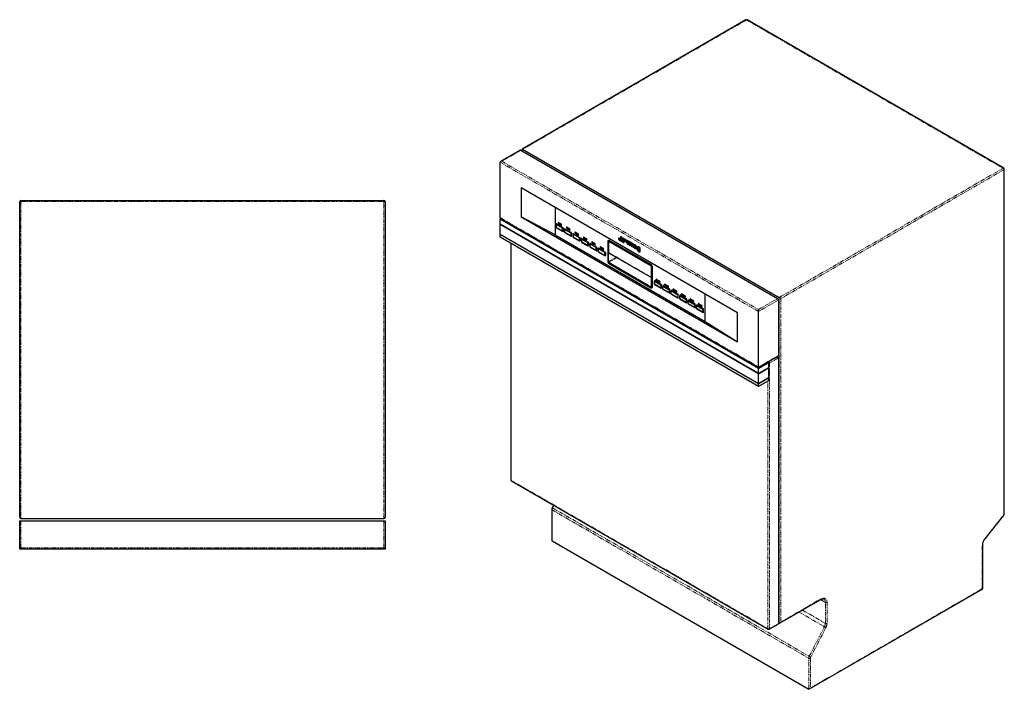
# Model space of a CAD drawing. Header units: millimetres. Extents: x 122 to 1846, y 161 to 2367.
# Tile 1 of 2: x 234 to 1846, y 161 to 1255. Entities that reach past the tile are written whole.
import ezdxf

# ---------------------------------------------------------------- set-up
doc = ezdxf.new("R2010")
doc.units = ezdxf.units.MM
doc.linetypes.add('PHANTOM', pattern=[12.7, 6.35, -1.27, 1.27, -1.27, 1.27, -1.27])

msp = doc.modelspace()

# ---------------------------------------------------------------- linework, layer by layer
at = {"color": 7, "linetype": 'Continuous', "lineweight": 25}
for p, q in [((1422.7, 1255.1), (1056.8, 1043.9)), ((1844.7, 1012.6), (1424.7, 1255.1)), ((1053.6, 1042), (1021.4, 1023.5)), ((1054.6, 1041.9), (1474.6, 799.4)), ((1056.8, 1043.9), (1056.8, 1040.6)), ((1057.4, 1043.5), (1477.4, 801.1)), ((1020.6, 931.7), (1020.6, 1022.3)), ((1845.7, 448.7), (1845.7, 1010.9)), ((1408.8, 776.2), (1055.3, 980.3)), ((1055.3, 980.3), (1055.3, 932.9)), ((234.4, 441.9), (234.4, 957.9)), ((236.4, 959.9), (830.4, 959.9)), ((832.4, 957.9), (832.4, 441.9)), ((1110.7, 948.3), (1110.7, 903.5)), ((1020.6, 929.2), (1022.2, 930.1)), ((1443.5, 685.1), (1020.6, 929.2)), ((1020.6, 921.1), (1020.6, 929.2)), ((1443.5, 677), (1020.6, 921.1)), ((1020.6, 920.7), (1021, 920.9)), ((1443.5, 676.5), (1020.6, 920.7)), ((1020.6, 904.3), (1020.6, 920.7)), ((1021.4, 930.5), (1443.5, 686.9)), ((1055.3, 932.9), (1408.8, 728.8)), ((1110.7, 903.5), (1055.3, 932.9)), ((1112.4, 921.1), (1112.4, 920.5)), ((1112.4, 920.5), (1112.4, 915.7)), ((1113, 921.7), (1112.5, 921.4)), ((1122.8, 914.6), (1112.5, 920.5)), ((1113, 921.4), (1123.3, 915.5)), ((1115.9, 924.1), (1115.5, 923.9)), ((1115.5, 923.8), (1115.5, 922.4)), ((1120.8, 920.9), (1115.7, 923.9)), ((1115.7, 922), (1120.8, 919)), ((1121, 919.1), (1121, 920.5)), ((1121, 919), (1121.3, 919.2)), ((1443.5, 660.2), (1020.6, 904.3)), ((1020.6, 903.9), (1021, 904.1)), ((1443.5, 659.8), (1020.6, 903.9)), ((1020.6, 899.8), (1020.6, 903.9)), ((1110.7, 903.5), (1356.2, 761.7)), ((1112.5, 915.6), (1122.8, 909.6)), ((1112.5, 915.6), (1113, 915.3)), ((1123.3, 909.3), (1113, 915.3)), ((1122.8, 909.6), (1122.8, 914.5)), ((1123.7, 909.3), (1124.2, 909.6)), ((1123.8, 914.5), (1123.8, 909.6)), ((1126.2, 913.1), (1126.2, 912.5)), ((1136.6, 906.6), (1126.2, 912.6)), ((1126.2, 912.5), (1126.2, 907.7)), ((1126.2, 907.6), (1136.6, 901.6)), ((1126.2, 907.6), (1126.7, 907.3)), ((1126.8, 913.8), (1126.3, 913.5)), ((1126.7, 913.4), (1137.1, 907.5)), ((1137.1, 901.4), (1126.7, 907.3)), ((1129.2, 915.8), (1129.2, 914.4)), ((1129.7, 916.1), (1129.3, 915.9)), ((1134.6, 912.9), (1129.5, 915.9)), ((1129.5, 914), (1134.6, 911.1)), ((1134.8, 911.2), (1134.8, 912.6)), ((1134.8, 911), (1135.1, 911.2)), ((1136.6, 901.7), (1136.6, 906.5)), ((1137.6, 906.5), (1137.6, 901.7)), ((1140, 905.2), (1140, 904.6)), ((1150.3, 898.7), (1140, 904.6)), ((1140, 904.6), (1140, 899.8)), ((1140.6, 905.8), (1140.1, 905.5)), ((1140.5, 905.5), (1150.8, 899.5)), ((1143, 907.8), (1143, 906.4)), ((1143.5, 908.2), (1143.1, 908)), ((1148.4, 905), (1143.2, 908)), ((1143.2, 906.1), (1148.4, 903.1)), ((1148.6, 903.2), (1148.6, 904.6)), ((1148.6, 903.1), (1148.9, 903.3)), ((1443.5, 655.7), (1020.6, 899.8)), ((1038.1, 889.8), (1038.1, 503)), ((1137.5, 901.3), (1138, 901.6)), ((1140, 899.6), (1150.3, 893.7)), ((1140, 899.6), (1140.5, 899.4)), ((1150.8, 893.4), (1140.5, 899.4)), ((1150.4, 893.7), (1150.4, 898.5)), ((1151.2, 893.4), (1151.7, 893.6)), ((1151.4, 898.5), (1151.4, 893.7)), ((1153.7, 897.2), (1153.7, 896.6)), ((1153.7, 896.6), (1153.7, 891.8)), ((1164.1, 890.7), (1153.8, 896.7)), ((1153.8, 891.7), (1164.1, 885.7)), ((1153.8, 891.7), (1154.3, 891.4)), ((1154.4, 897.9), (1153.9, 897.6)), ((1154.3, 897.5), (1164.6, 891.6)), ((1164.6, 885.4), (1154.3, 891.4)), ((1156.8, 899.9), (1156.8, 898.5)), ((1157.2, 900.2), (1156.9, 900)), ((1162.2, 897), (1157, 900)), ((1157, 898.1), (1162.2, 895.1)), ((1162.3, 895.1), (1162.7, 895.3)), ((1162.4, 895.3), (1162.4, 896.6)), ((1164.2, 885.8), (1164.2, 890.6)), ((1165.2, 890.6), (1165.2, 885.8)), ((1167.5, 889.2), (1167.5, 888.7)), ((1167.5, 888.7), (1167.5, 883.9)), ((1177.9, 882.8), (1167.6, 888.7)), ((1168.2, 889.9), (1167.7, 889.6)), ((1168.1, 889.6), (1178.4, 883.6)), ((1170.6, 891.9), (1170.6, 890.5)), ((1171, 892.3), (1170.7, 892)), ((1176, 889.1), (1170.8, 892)), ((1170.8, 890.2), (1176, 887.2)), ((1176.1, 887.2), (1176.5, 887.4)), ((1176.2, 887.3), (1176.2, 888.7)), ((1197, 893.3), (1197, 892.9)), ((1197, 892.9), (1197, 859.4)), ((1197.7, 894.5), (1197.4, 894.4)), ((1197.5, 892.6), (1197.5, 859.1)), ((1197.7, 892.3), (1197.7, 874.9)), ((1198.3, 893), (1197.9, 892.8)), ((1267.5, 853.6), (1198.2, 893.6)), ((1267.5, 853), (1198.2, 893)), ((1267.4, 852.8), (1198.4, 892.7)), ((1198.6, 894.3), (1267.9, 854.2)), ((1268.1, 854.4), (1198.8, 894.4)), ((1214.8, 898.4), (1214.7, 898.4)), ((1216.9, 894.5), (1217, 894.6)), ((1218, 900.3), (1217.9, 900.2)), ((1218, 896.6), (1217.9, 896.6)), ((1220.1, 896.4), (1220.2, 896.4)), ((1220.1, 892.7), (1220.2, 892.8)), ((1221.1, 898.4), (1221, 898.4)), ((1221.1, 894.8), (1221, 894.7)), ((1223.3, 894.5), (1223.3, 894.6)), ((1223.3, 890.9), (1223.3, 890.9)), ((1224.3, 896.6), (1224.2, 896.6)), ((1226.4, 892.7), (1226.5, 892.8)), ((1227.4, 891.4), (1227.3, 891.3)), ((1228.5, 890.7), (1227.3, 891.3)), ((1227.8, 894.6), (1227.6, 894.5)), ((1228.5, 890.7), (1228.5, 890.7)), ((1230.3, 891.9), (1231.5, 891.3)), ((1231.1, 887.8), (1231.2, 887.9)), ((1231.5, 891.3), (1231.5, 891.3)), ((1233.2, 891.9), (1231.9, 892.7)), ((1231.9, 892.7), (1231.9, 886.9)), ((1232, 892.7), (1231.9, 892.7)), ((1231.9, 886.9), (1233.2, 886.1)), ((1233.2, 892), (1233.2, 891.9)), ((1233.2, 891.4), (1233.2, 891.9)), ((1233.2, 886.1), (1233.2, 889.8)), ((1233.3, 891.5), (1233.3, 891.5)), ((1234.9, 888.8), (1234.9, 885.1)), ((1236.2, 884.4), (1236.2, 888)), ((1236.3, 889.8), (1236.3, 889.7)), ((1237.9, 887), (1237.9, 883.4)), ((1239.2, 882.7), (1239.2, 886.6)), ((1240.4, 887.2), (1240.2, 887.1)), ((1165, 885.4), (1165.5, 885.7)), ((1167.6, 883.7), (1177.9, 877.8)), ((1167.6, 883.7), (1168.1, 883.4)), ((1178.4, 877.5), (1168.1, 883.4)), ((1178, 877.8), (1178, 882.6)), ((1178.8, 877.4), (1179.3, 877.7)), ((1179, 882.6), (1179, 877.8)), ((1181.3, 881.3), (1181.3, 880.7)), ((1181.3, 880.7), (1181.3, 875.9)), ((1191.7, 874.8), (1181.4, 880.7)), ((1181.4, 875.8), (1191.7, 869.8)), ((1181.4, 875.8), (1181.9, 875.5)), ((1182, 881.9), (1181.5, 881.6)), ((1181.9, 881.6), (1192.2, 875.7)), ((1192.2, 869.5), (1181.9, 875.5)), ((1184.4, 884), (1184.4, 882.6)), ((1184.8, 884.3), (1184.5, 884.1)), ((1189.8, 881.1), (1184.6, 884.1)), ((1184.6, 882.2), (1189.8, 879.2)), ((1189.9, 879.2), (1190.3, 879.4)), ((1190, 879.3), (1190, 880.7)), ((1191.8, 869.8), (1191.8, 874.7)), ((1192.8, 874.7), (1192.8, 869.8)), ((1197.9, 874.4), (1268.2, 833.9)), ((1233.2, 886.2), (1233.2, 886.1)), ((1234.9, 885.1), (1236.2, 884.4)), ((1236.3, 884.4), (1236.2, 884.4)), ((1237.9, 883.4), (1239.2, 882.7)), ((1239.3, 882.7), (1239.2, 882.7)), ((1240.9, 884.1), (1244.4, 882.1)), ((1241, 885.4), (1243, 884.2)), ((1241, 885.4), (1241, 885.4)), ((1244.2, 881.5), (1242.9, 882.3)), ((1242.9, 882.3), (1242.9, 882.3)), ((1243.5, 880.7), (1243.7, 880.8)), ((1244.3, 881.5), (1244.2, 881.5)), ((1244.5, 882.1), (1244.4, 882.1)), ((1245.1, 879.2), (1245.1, 879.1)), ((1246.3, 878.4), (1245.1, 879.1)), ((1245.6, 884.3), (1245.4, 884.2)), ((1246.4, 878.4), (1246.3, 878.4)), ((1248.5, 883.2), (1248.4, 883.1)), ((1248.4, 883.1), (1248.4, 882.7)), ((1249.6, 882.4), (1248.4, 883.1)), ((1248.4, 878.3), (1248.4, 877.2)), ((1249.1, 875.6), (1249.3, 875.7)), ((1249.6, 876.5), (1249.6, 882.4)), ((1249.7, 882.4), (1249.6, 882.4)), ((1192.6, 869.5), (1193.1, 869.8)), ((1198.2, 857.9), (1267.5, 817.9)), ((1198.2, 857.2), (1267.5, 817.2)), ((1267.9, 817), (1198.6, 857)), ((1198.8, 858.2), (1268.1, 818.2)), ((1268.1, 834.2), (1268.1, 851.6)), ((1268.2, 818.3), (1268.2, 851.8)), ((1268.8, 818), (1268.8, 851.4)), ((1269.5, 851.4), (1269.5, 818)), ((1269.7, 818.1), (1269.7, 851.6)), ((1273.1, 828.3), (1273.1, 827.7)), ((1273.1, 822.9), (1273.1, 827.7)), ((1273.2, 827.7), (1283.5, 821.8)), ((1283.5, 816.8), (1273.2, 822.8)), ((1273.2, 822.8), (1273.7, 822.5)), ((1273.8, 828.9), (1273.3, 828.6)), ((1284, 822.6), (1273.7, 828.6)), ((1273.7, 822.5), (1284, 816.5)), ((1276.2, 829.6), (1276.2, 830.9)), ((1276.6, 831.3), (1276.3, 831.1)), ((1276.4, 831.1), (1281.6, 828.1)), ((1281.6, 826.2), (1276.4, 829.2)), ((1281.7, 826.2), (1282.1, 826.4)), ((1281.8, 827.7), (1281.8, 826.3)), ((1290, 821.6), (1290, 823)), ((1290.4, 823.3), (1290.1, 823.1)), ((1290.2, 823.1), (1295.4, 820.1)), ((1269, 816.9), (1269.3, 817)), ((1283.6, 821.7), (1283.6, 816.8)), ((1284.4, 816.5), (1284.9, 816.8)), ((1284.6, 816.8), (1284.6, 821.7)), ((1286.9, 820.3), (1286.9, 819.7)), ((1286.9, 814.9), (1286.9, 819.7)), ((1287, 819.8), (1297.3, 813.8)), ((1297.3, 808.8), (1287, 814.8)), ((1287, 814.8), (1287.5, 814.5)), ((1287.6, 821), (1287.1, 820.7)), ((1297.8, 814.7), (1287.5, 820.6)), ((1287.5, 814.5), (1297.8, 808.6)), ((1295.4, 818.3), (1290.2, 821.2)), ((1295.5, 818.2), (1295.9, 818.4)), ((1295.6, 819.8), (1295.6, 818.4)), ((1297.4, 813.7), (1297.4, 808.9)), ((1298.2, 808.5), (1298.7, 808.8)), ((1298.4, 808.9), (1298.4, 813.7)), ((1300.7, 812.4), (1300.7, 811.8)), ((1300.7, 807), (1300.7, 811.8)), ((1300.8, 811.8), (1311.1, 805.9)), ((1311.1, 800.9), (1300.8, 806.8)), ((1300.8, 806.8), (1301.3, 806.6)), ((1301.4, 813), (1300.9, 812.7)), ((1311.6, 806.7), (1301.3, 812.7)), ((1301.3, 806.6), (1311.6, 800.6)), ((1303.8, 813.6), (1303.8, 815)), ((1304.2, 815.4), (1303.9, 815.2)), ((1304, 815.2), (1309.2, 812.2)), ((1309.2, 810.3), (1304, 813.3)), ((1309.3, 810.3), (1309.7, 810.5)), ((1309.4, 811.8), (1309.4, 810.4)), ((1311.2, 805.7), (1311.2, 800.9)), ((1312.2, 800.9), (1312.2, 805.7)), ((1318, 807.4), (1317.6, 807.2)), ((1317.6, 805.7), (1317.6, 807.1)), ((1317.8, 807.2), (1323, 804.2)), ((1356.2, 761.7), (1356.2, 806.5)), ((1312, 800.6), (1312.5, 800.8)), ((1314.5, 804.4), (1314.5, 803.8)), ((1314.5, 799), (1314.5, 803.8)), ((1314.6, 803.9), (1324.9, 797.9)), ((1324.9, 792.9), (1314.6, 798.9)), ((1314.6, 798.9), (1315.1, 798.6)), ((1315.2, 805), (1314.7, 804.8)), ((1325.4, 798.8), (1315.1, 804.7)), ((1315.1, 798.6), (1325.4, 792.6)), ((1323, 802.3), (1317.8, 805.3)), ((1323.1, 802.3), (1323.5, 802.5)), ((1323.2, 803.8), (1323.2, 802.5)), ((1325, 797.8), (1325, 793)), ((1325.8, 792.6), (1326.3, 792.9)), ((1326, 793), (1326, 797.8)), ((1328.3, 796.4), (1328.3, 795.9)), ((1328.3, 791.1), (1328.3, 795.9)), ((1328.4, 795.9), (1338.7, 789.9)), ((1338.7, 785), (1328.4, 790.9)), ((1328.4, 790.9), (1328.9, 790.6)), ((1329, 797.1), (1328.5, 796.8)), ((1339.2, 790.8), (1328.9, 796.8)), ((1328.9, 790.6), (1339.2, 784.7)), ((1331.8, 799.4), (1331.4, 799.2)), ((1331.4, 797.7), (1331.4, 799.1)), ((1331.6, 799.2), (1336.7, 796.3)), ((1336.7, 794.4), (1331.6, 797.4)), ((1336.9, 794.4), (1337.2, 794.6)), ((1337, 795.9), (1337, 794.5)), ((1338.8, 789.8), (1338.8, 785)), ((1339.8, 785), (1339.8, 789.8)), ((1345.6, 791.5), (1345.2, 791.3)), ((1345.2, 789.8), (1345.2, 791.1)), ((1345.4, 791.3), (1350.5, 788.3)), ((1476, 797), (1476, 706.3)), ((1339.6, 784.6), (1340.1, 784.9)), ((1342.1, 788.5), (1342.1, 787.9)), ((1342.1, 783.1), (1342.1, 787.9)), ((1342.7, 789.1), (1342.2, 788.8)), ((1342.2, 787.9), (1352.5, 782)), ((1352.5, 777), (1342.2, 783)), ((1342.2, 783), (1342.7, 782.7)), ((1353, 782.8), (1342.7, 788.8)), ((1342.7, 782.7), (1353, 776.7)), ((1350.5, 786.4), (1345.4, 789.4)), ((1350.7, 787.9), (1350.7, 786.5)), ((1350.7, 786.4), (1351, 786.6)), ((1352.6, 781.9), (1352.6, 777)), ((1353.4, 776.7), (1353.9, 777)), ((1353.5, 777), (1353.5, 781.9)), ((1408.8, 728.8), (1408.8, 776.2)), ((1443.5, 781.5), (1443.5, 778.2)), ((1443.5, 687.6), (1443.5, 778.2)), ((1356.2, 761.7), (1408.8, 728.8)), ((1443.5, 686.9), (1475.6, 705.4)), ((1443.5, 685.1), (1459.7, 694.5)), ((1459.7, 694.5), (1458.2, 695.4)), ((1459.7, 694.5), (1459.7, 686.3)), ((1474.5, 704.8), (1474.6, 704.7)), ((1476, 702.3), (1476, 268.1)), ((1443.5, 687.6), (1443.5, 686.9)), ((1459.7, 686.3), (1443.5, 677)), ((1443.5, 676.5), (1459.7, 685.9)), ((1443.5, 677), (1443.5, 685.1)), ((1459.7, 685.9), (1459.4, 686.1)), ((1459.7, 685.9), (1459.7, 669.6)), ((1443.5, 660.2), (1443.5, 676.5)), ((1459.7, 669.6), (1443.5, 660.2)), ((1443.5, 659.8), (1459.7, 669.2)), ((1459.7, 665.1), (1443.5, 655.7)), ((1459.7, 669.2), (1459.4, 669.4)), ((1459.7, 669.2), (1459.7, 665.1)), ((1443.5, 655.7), (1443.5, 659.8)), ((1039.1, 501.3), (1459.1, 258.8)), ((1105.1, 454.7), (1105.1, 404.8)), ((1107.9, 461.5), (1105.8, 457.4)), ((234.4, 389.9), (234.4, 435.9)), ((234.4, 435.9), (236.4, 435.9)), ((236.4, 439.9), (830.4, 439.9)), ((236.4, 435.9), (830.4, 435.9)), ((830.4, 435.9), (832.4, 435.9)), ((832.4, 435.9), (832.4, 389.9)), ((1814.1, 406.4), (1843.5, 442.9)), ((1105.7, 403.5), (1525.7, 161)), ((236.4, 391.9), (234.4, 389.9)), ((832.4, 389.9), (234.4, 389.9)), ((508.3, 389.9), (508.3, 389.8)), ((512.8, 389.8), (508.3, 389.8)), ((512.8, 389.9), (512.8, 389.8)), ((512.8, 389.8), (512.8, 389.9)), ((517.3, 389.8), (512.8, 389.8)), ((517.3, 389.8), (517.3, 389.9)), ((517.3, 389.9), (517.3, 389.8)), ((521.7, 389.8), (517.3, 389.8)), ((521.7, 389.8), (521.7, 389.9)), ((521.8, 389.9), (521.8, 389.8)), ((526.2, 389.8), (521.8, 389.8)), ((526.2, 389.8), (526.2, 389.9)), ((526.8, 389.9), (526.8, 389.7)), ((532.7, 389.8), (526.8, 389.8)), ((532.7, 389.9), (532.7, 389.8)), ((532.8, 389.8), (532.7, 389.8)), ((532.9, 389.8), (532.8, 389.8)), ((532.9, 389.7), (532.9, 389.9)), ((533.3, 389.9), (533.3, 389.8)), ((535.1, 389.8), (533.3, 389.8)), ((535.1, 389.9), (535.1, 389.8)), ((539.1, 389.8), (535.1, 389.8)), ((539.1, 389.9), (539.1, 389.8)), ((543.6, 389.8), (539.1, 389.8)), ((543.6, 389.9), (543.6, 389.8)), ((544.1, 389.9), (544.1, 389.8)), ((551, 389.8), (544.1, 389.8)), ((551, 389.8), (551, 389.9)), ((551.5, 389.9), (551.5, 389.7)), ((556.7, 389.8), (551.5, 389.8)), ((556.7, 389.9), (556.7, 389.8)), ((558.4, 389.8), (556.7, 389.8)), ((558.4, 389.9), (558.4, 389.8)), ((830.4, 391.9), (832.4, 389.9)), ((1810.3, 324.7), (1810.3, 396.7)), ((1527.1, 161.2), (1810.3, 324.7)), ((1478.8, 269.1), (1545.3, 307.4)), ((1461.1, 258.8), (1475.6, 267.2)), ((1476, 269.7), (1477.4, 268.9))]:
    msp.add_line(p, q, dxfattribs=at)
at = {"color": 8, "linetype": 'PHANTOM', "lineweight": 18}
for p, q in [((1423.7, 1255), (1057.4, 1043.5)), ((1423.7, 1255), (1843.7, 1012.5)), ((1054.6, 1041.9), (1023.4, 1023.9)), ((1057.4, 1043.5), (1057.4, 1040.3)), ((1443.5, 778.2), (1020.6, 1022.3)), ((1023.4, 1023.9), (1443.5, 781.5)), ((1477.4, 801.1), (1843.7, 1012.5)), ((1845.1, 1010.1), (1480.2, 799.4)), ((1845.1, 447.9), (1845.1, 1010.1)), ((236.4, 957.9), (234.4, 957.9)), ((236.4, 959.9), (236.4, 957.9)), ((236.4, 957.9), (236.4, 439.9)), ((236.4, 957.9), (830.4, 957.9)), ((830.4, 957.9), (830.4, 959.9)), ((830.4, 439.9), (830.4, 957.9)), ((832.4, 957.9), (830.4, 957.9)), ((1020.6, 931.7), (1443.5, 687.6)), ((1113, 921.4), (1112.5, 920.5)), ((1113.4, 921.7), (1113, 921.4)), ((1116, 924.1), (1115.7, 923.9)), ((1121.2, 921.1), (1120.8, 920.9)), ((1121.4, 920.7), (1121, 920.5)), ((1121.4, 919.3), (1121, 919.1)), ((1123.3, 915.5), (1122.8, 914.6)), ((1123.8, 914.5), (1122.8, 914.5)), ((1122.8, 909.6), (1123.8, 909.6)), ((1122.8, 909.6), (1123.3, 909.3)), ((1123.8, 915.7), (1123.3, 915.5)), ((1124.3, 914.7), (1123.8, 914.5)), ((1124.3, 909.9), (1123.8, 909.6)), ((1126.7, 913.4), (1126.2, 912.6)), ((1127.2, 913.7), (1126.7, 913.4)), ((1129.8, 916.1), (1129.5, 915.9)), ((1135, 913.1), (1134.6, 912.9)), ((1135.2, 912.8), (1134.8, 912.6)), ((1135.2, 911.4), (1134.8, 911.2)), ((1137.1, 907.5), (1136.6, 906.6)), ((1137.6, 906.5), (1136.6, 906.5)), ((1137.6, 907.8), (1137.1, 907.5)), ((1138.1, 906.8), (1137.6, 906.5)), ((1140.5, 905.5), (1140, 904.6)), ((1141, 905.8), (1140.5, 905.5)), ((1143.6, 908.2), (1143.2, 908)), ((1148.8, 905.2), (1148.4, 905)), ((1149, 904.8), (1148.6, 904.6)), ((1149, 903.4), (1148.6, 903.2)), ((1038.6, 889.4), (1038.6, 502.2)), ((1136.6, 901.7), (1137.6, 901.7)), ((1136.6, 901.6), (1137.1, 901.4)), ((1138.1, 902), (1137.6, 901.7)), ((1150.8, 899.5), (1150.3, 898.7)), ((1150.3, 893.7), (1150.8, 893.4)), ((1151.4, 898.5), (1150.4, 898.5)), ((1150.4, 893.7), (1151.4, 893.7)), ((1151.3, 899.8), (1150.8, 899.5)), ((1151.9, 898.8), (1151.4, 898.5)), ((1151.9, 894), (1151.4, 893.7)), ((1154.3, 897.5), (1153.8, 896.7)), ((1154.8, 897.8), (1154.3, 897.5)), ((1157.4, 900.2), (1157, 900)), ((1162.6, 897.2), (1162.2, 897)), ((1162.8, 896.9), (1162.4, 896.6)), ((1162.8, 895.5), (1162.4, 895.3)), ((1164.6, 891.6), (1164.1, 890.7)), ((1165.2, 890.6), (1164.2, 890.6)), ((1165.1, 891.9), (1164.6, 891.6)), ((1165.7, 890.9), (1165.2, 890.6)), ((1168.1, 889.6), (1167.6, 888.7)), ((1168.6, 889.9), (1168.1, 889.6)), ((1171.2, 892.2), (1170.8, 892)), ((1176.3, 889.3), (1176, 889.1)), ((1176.6, 888.9), (1176.2, 888.7)), ((1176.6, 887.5), (1176.2, 887.3)), ((1198.2, 893), (1197.5, 892.6)), ((1198.6, 894.3), (1198.2, 893.6)), ((1198.6, 892.8), (1198.4, 892.7)), ((1198.6, 894.3), (1198.8, 894.4)), ((1228.8, 892.4), (1228.7, 892.4)), ((1229.4, 891.8), (1229.3, 891.8)), ((1230, 891.4), (1229.9, 891.3)), ((1231.1, 890.4), (1231, 890.4)), ((1231.6, 889.5), (1231.5, 889.5)), ((1233.2, 889.8), (1233.2, 889.8)), ((1236.3, 888.1), (1236.2, 888)), ((1239.3, 886.7), (1239.2, 886.6)), ((1164.1, 885.7), (1164.6, 885.4)), ((1164.2, 885.8), (1165.2, 885.8)), ((1165.7, 886.1), (1165.2, 885.8)), ((1178.4, 883.6), (1177.9, 882.8)), ((1177.9, 877.8), (1178.4, 877.5)), ((1179, 882.6), (1178, 882.6)), ((1178, 877.8), (1179, 877.8)), ((1178.9, 883.9), (1178.4, 883.6)), ((1179.5, 882.9), (1179, 882.6)), ((1179.5, 878.1), (1179, 877.8)), ((1181.9, 881.6), (1181.4, 880.7)), ((1182.4, 881.9), (1181.9, 881.6)), ((1185, 884.3), (1184.6, 884.1)), ((1190.1, 881.3), (1189.8, 881.1)), ((1190.3, 880.9), (1190, 880.7)), ((1190.3, 879.5), (1190, 879.3)), ((1192.2, 875.7), (1191.7, 874.8)), ((1192.8, 874.7), (1191.8, 874.7)), ((1192.7, 875.9), (1192.2, 875.7)), ((1193.3, 874.9), (1192.8, 874.7)), ((1193.3, 870.1), (1192.8, 869.8)), ((1197.7, 874.9), (1268.1, 834.2)), ((1249.7, 876.5), (1249.6, 876.5)), ((1191.7, 869.8), (1192.2, 869.5)), ((1191.8, 869.8), (1192.8, 869.8)), ((1197.5, 859.1), (1198.1, 859.4)), ((1198.1, 859.4), (1210.2, 867.4)), ((1198.2, 857.9), (1198.8, 858.2)), ((1211.5, 866.6), (1198.8, 858.2)), ((1267.9, 854.2), (1267.5, 853.6)), ((1267.9, 854.2), (1268.1, 854.4)), ((1267.6, 852.9), (1267.4, 852.8)), ((1268.2, 851.7), (1268.1, 851.6)), ((1269.5, 851.4), (1268.8, 851.4)), ((1269.5, 851.4), (1269.7, 851.6)), ((1268.2, 834.3), (1268.1, 834.2)), ((1273.7, 828.6), (1273.2, 827.7)), ((1274.2, 828.9), (1273.7, 828.6)), ((1276.8, 831.3), (1276.4, 831.1)), ((1281.9, 828.3), (1281.6, 828.1)), ((1282.2, 827.9), (1281.8, 827.7)), ((1282.2, 826.5), (1281.8, 826.3)), ((1284, 822.6), (1283.5, 821.8)), ((1284.5, 822.9), (1284, 822.6)), ((1285.1, 821.9), (1284.6, 821.7)), ((1290.6, 823.3), (1290.2, 823.1)), ((1267.5, 817.9), (1268.1, 818.2)), ((1267.5, 817.2), (1267.9, 817)), ((1268.1, 818.2), (1268.2, 818.3)), ((1268.8, 818), (1269.5, 818)), ((1269.5, 818), (1269.7, 818.1)), ((1283.5, 816.8), (1284, 816.5)), ((1284.6, 821.7), (1283.6, 821.7)), ((1283.6, 816.8), (1284.6, 816.8)), ((1285.1, 817.1), (1284.6, 816.8)), ((1287.5, 820.6), (1287, 819.8)), ((1288, 820.9), (1287.5, 820.6)), ((1295.7, 820.3), (1295.4, 820.1)), ((1295.9, 820), (1295.6, 819.8)), ((1295.9, 818.6), (1295.6, 818.4)), ((1297.8, 814.7), (1297.3, 813.8)), ((1297.3, 808.8), (1297.8, 808.6)), ((1298.4, 813.7), (1297.4, 813.7)), ((1297.4, 808.9), (1298.4, 808.9)), ((1298.3, 815), (1297.8, 814.7)), ((1298.9, 814), (1298.4, 813.7)), ((1298.9, 809.2), (1298.4, 808.9)), ((1301.3, 812.7), (1300.8, 811.8)), ((1301.8, 813), (1301.3, 812.7)), ((1304.4, 815.4), (1304, 815.2)), ((1309.5, 812.4), (1309.2, 812.2)), ((1309.7, 812), (1309.4, 811.8)), ((1309.7, 810.6), (1309.4, 810.4)), ((1311.6, 806.7), (1311.1, 805.9)), ((1312.2, 805.7), (1311.2, 805.7)), ((1312.1, 807), (1311.6, 806.7)), ((1312.7, 806), (1312.2, 805.7)), ((1318.1, 807.4), (1317.8, 807.2)), ((1311.1, 800.9), (1311.6, 800.6)), ((1311.2, 800.9), (1312.2, 800.9)), ((1312.7, 801.2), (1312.2, 800.9)), ((1315.1, 804.7), (1314.6, 803.9)), ((1315.6, 805), (1315.1, 804.7)), ((1323.3, 804.4), (1323, 804.2)), ((1323.5, 804), (1323.2, 803.8)), ((1323.5, 802.7), (1323.2, 802.5)), ((1325.4, 798.8), (1324.9, 797.9)), ((1324.9, 792.9), (1325.4, 792.6)), ((1326, 797.8), (1325, 797.8)), ((1325, 793), (1326, 793)), ((1325.9, 799.1), (1325.4, 798.8)), ((1326.5, 798.1), (1326, 797.8)), ((1326.5, 793.3), (1326, 793)), ((1328.9, 796.8), (1328.4, 795.9)), ((1329.4, 797), (1328.9, 796.8)), ((1331.9, 799.4), (1331.6, 799.2)), ((1337.1, 796.5), (1336.7, 796.3)), ((1337.3, 796.1), (1337, 795.9)), ((1337.3, 794.7), (1337, 794.5)), ((1339.2, 790.8), (1338.7, 789.9)), ((1339.8, 789.8), (1338.8, 789.8)), ((1339.7, 791.1), (1339.2, 790.8)), ((1340.2, 790.1), (1339.8, 789.8)), ((1345.7, 791.5), (1345.4, 791.3)), ((1443.5, 781.5), (1474.6, 799.4)), ((1476, 797), (1443.5, 778.2)), ((1477.4, 268.9), (1477.4, 801.1)), ((1480.2, 799.4), (1480.2, 270.6)), ((1338.7, 785), (1339.2, 784.7)), ((1338.8, 785), (1339.8, 785)), ((1340.2, 785.3), (1339.8, 785)), ((1342.7, 788.8), (1342.2, 787.9)), ((1343.1, 789.1), (1342.7, 788.8)), ((1350.9, 788.5), (1350.5, 788.3)), ((1351.1, 788.1), (1350.7, 787.9)), ((1351.1, 786.7), (1350.7, 786.5)), ((1353, 782.8), (1352.5, 782)), ((1352.5, 777), (1353, 776.7)), ((1353.5, 781.9), (1352.6, 781.9)), ((1352.6, 777), (1353.5, 777)), ((1353.5, 783.1), (1353, 782.8)), ((1354, 782.1), (1353.5, 781.9)), ((1354, 777.3), (1353.5, 777)), ((1443.5, 687.6), (1476, 706.3)), ((1460, 696.4), (1460.1, 696.3)), ((1460.1, 696.3), (1474.6, 704.7)), ((1476, 702.3), (1461.5, 693.9)), ((1461.5, 693.9), (1461.5, 259.7)), ((1458.7, 259.7), (1458.7, 664.5)), ((1038.6, 502.2), (1458.7, 259.7)), ((1105.7, 453.9), (1525.7, 211.4)), ((1105.7, 453.9), (1105.7, 403.5)), ((1108.6, 461.1), (1106.5, 457)), ((1106.5, 457), (1526.5, 214.5)), ((236.4, 435.9), (236.4, 391.9)), ((830.4, 391.9), (830.4, 435.9)), ((1814, 406.8), (1843.3, 443.4)), ((236.4, 391.9), (830.4, 391.9)), ((532.8, 389.9), (532.8, 389.8)), ((1809.7, 325), (1809.7, 395.9)), ((1528.5, 162.6), (1809.7, 325)), ((1480.2, 270.6), (1545.7, 308.4)), ((1544.9, 307.2), (1552.8, 302.6)), ((1515.3, 290.1), (1552.8, 268.4)), ((1552.8, 268.4), (1552.8, 302.6)), ((1555.6, 302.6), (1555.6, 268.4)), ((1509.7, 286.9), (1551.3, 262.9)), ((1461.5, 259.7), (1476, 268.1)), ((1526.5, 214.5), (1551.3, 262.9)), ((1553.8, 261.6), (1529, 213.2)), ((1525.7, 161), (1525.7, 211.4)), ((1528.5, 211.4), (1528.5, 162.6))]:
    msp.add_line(p, q, dxfattribs=at)
at = {"color": 7, "linetype": 'Continuous', "lineweight": 25, "flags": 128}
for points in [[(1217.4, 895.6), (1217.3, 896.3), (1216.9, 897.1), (1216.4, 897.8), (1215.8, 898.3), (1215.2, 898.5), (1214.7, 898.4), (1214.4, 898), (1214.3, 897.4), (1214.4, 896.6), (1214.7, 895.8), (1215.2, 895.1), (1215.8, 894.7), (1216.4, 894.4), (1216.9, 894.5), (1217.3, 894.9), (1217.4, 895.6)], [(1220.6, 897.4), (1220.4, 898.2), (1220.1, 898.9), (1219.6, 899.6), (1219, 900.1), (1218.4, 900.3), (1217.9, 900.2), (1217.5, 899.8), (1217.4, 899.2), (1217.5, 898.4), (1217.9, 897.7), (1218.4, 897), (1219, 896.5), (1219.6, 896.3), (1220.1, 896.4), (1220.4, 896.8), (1220.6, 897.4)], [(1220.6, 893.7), (1220.4, 894.5), (1220.1, 895.3), (1219.6, 896), (1219, 896.5), (1218.4, 896.7), (1217.9, 896.6), (1217.5, 896.2), (1217.4, 895.6), (1217.5, 894.8), (1217.9, 894), (1218.4, 893.3), (1219, 892.8), (1219.6, 892.6), (1220.1, 892.7), (1220.4, 893.1), (1220.6, 893.7)], [(1223.7, 895.6), (1223.6, 896.3), (1223.3, 897.1), (1222.8, 897.8), (1222.2, 898.3), (1221.6, 898.5), (1221, 898.4), (1220.7, 898), (1220.6, 897.4), (1220.7, 896.6), (1221, 895.8), (1221.6, 895.1), (1222.2, 894.7), (1222.8, 894.4), (1223.3, 894.5), (1223.6, 894.9), (1223.7, 895.6)], [(1223.7, 891.9), (1223.6, 892.7), (1223.3, 893.5), (1222.8, 894.2), (1222.2, 894.6), (1221.6, 894.8), (1221, 894.7), (1220.7, 894.4), (1220.6, 893.7), (1220.7, 893), (1221, 892.2), (1221.6, 891.5), (1222.2, 891), (1222.8, 890.8), (1223.3, 890.9), (1223.6, 891.3), (1223.7, 891.9)], [(1226.9, 893.7), (1226.8, 894.5), (1226.4, 895.3), (1225.9, 896), (1225.3, 896.5), (1224.7, 896.7), (1224.2, 896.6), (1223.9, 896.2), (1223.7, 895.6), (1223.9, 894.8), (1224.2, 894), (1224.7, 893.3), (1225.3, 892.8), (1225.9, 892.6), (1226.4, 892.7), (1226.8, 893.1), (1226.9, 893.7)], [(1236, 889.4), (1235.7, 890), (1235.4, 890.5), (1235.1, 890.9), (1234.7, 891.2), (1234.2, 891.5), (1233.8, 891.6), (1233.5, 891.6), (1233.2, 891.4)], [(1233.2, 889.8), (1233.2, 890.1), (1233.4, 890.3), (1233.7, 890.4), (1234, 890.3), (1234.4, 890), (1234.6, 889.6), (1234.8, 889.2), (1234.9, 888.8)], [(1239.2, 886.6), (1239.1, 887.3), (1238.8, 888), (1238.4, 888.7), (1237.9, 889.3), (1237.3, 889.7), (1236.8, 889.8), (1236.3, 889.8), (1236, 889.4)], [(1236.2, 888), (1236.2, 888.4), (1236.4, 888.6), (1236.7, 888.6), (1237, 888.5), (1237.4, 888.3), (1237.7, 887.9), (1237.8, 887.5), (1237.9, 887)], [(1810.3, 324.7), (1810.3, 324.7), (1810.3, 324.7), (1810.1, 324.8), (1810, 324.9), (1809.7, 325)]]:
    msp.add_lwpolyline(points, dxfattribs=at)
at = {"color": 8, "linetype": 'PHANTOM', "lineweight": 18, "flags": 128}
for points in [[(1843.3, 443.4), (1843.4, 443.2), (1843.5, 443), (1843.5, 442.9), (1843.5, 442.9)], [(1814, 406.8), (1814.1, 406.7), (1814.2, 406.5), (1814.1, 406.4), (1814.1, 406.4)], [(1545.7, 308.4), (1547.4, 309.2), (1549.1, 309.6), (1550.7, 309.7), (1552.1, 309.4), (1553.3, 308.7), (1554.3, 307.6), (1555, 306.2), (1555.5, 304.5), (1555.6, 302.6)]]:
    msp.add_lwpolyline(points, dxfattribs=at)
at = {"color": 7, "linetype": 'Continuous', "lineweight": 25}
for centre, radius, start, end in [((1423.7, 1253.4), 2, 60.0027, 119.9973), ((1054, 1041.1), 1.01, 54.3824, 114.3071), ((1843.7, 1010.9), 2, 0, 60.0027), ((236.4, 957.9), 2, 90, 180), ((830.4, 957.9), 2, 0, 90), ((1112.7, 921.1), 0.354, 50.7967, 189.214), ((1112.4, 920.5), 0.048, 50.7967, 189.214), ((1115.6, 923.8), 0.131, 50.7967, 189.214), ((1115.9, 922.4), 0.461, 182.6055, 237.3945), ((1120.6, 920.5), 0.461, 2.6055, 57.3945), ((1120.9, 919.1), 0.131, 230.7967, 9.214), ((1112.5, 915.7), 0.169, 182.6055, 237.3945), ((1122.7, 914.5), 0.169, 2.6055, 57.3945), ((1122.8, 909.6), 0.048, 230.7967, 9.214), ((1122.6, 914.4), 1.24, 2.6055, 57.3945), ((1123.5, 909.6), 0.354, 230.7967, 9.214), ((1126.5, 913.2), 0.354, 50.7967, 189.214), ((1126.2, 912.6), 0.048, 50.7967, 189.214), ((1126.3, 907.7), 0.169, 182.6055, 237.3945), ((1129.4, 915.8), 0.131, 50.7967, 189.214), ((1129.7, 914.4), 0.461, 182.6055, 237.3945), ((1134.4, 912.5), 0.461, 2.6055, 57.3945), ((1134.7, 911.2), 0.131, 230.7967, 9.214), ((1136.5, 906.5), 0.169, 2.6055, 57.3945), ((1136.4, 906.4), 1.24, 2.6055, 57.3945), ((1140.3, 905.2), 0.354, 50.7967, 189.214), ((1140, 904.6), 0.048, 50.7967, 189.214), ((1143.2, 907.9), 0.131, 50.7967, 189.214), ((1143.5, 906.5), 0.461, 182.6055, 237.3945), ((1148.2, 904.6), 0.461, 2.6055, 57.3945), ((1148.5, 903.2), 0.131, 230.7967, 9.214), ((1136.6, 901.7), 0.048, 230.7967, 9.214), ((1137.3, 901.6), 0.354, 230.7967, 9.214), ((1140.1, 899.8), 0.169, 182.6055, 237.3945), ((1150.3, 898.5), 0.169, 2.6055, 57.3945), ((1150.4, 893.7), 0.048, 230.7967, 9.214), ((1150.2, 898.5), 1.24, 2.6055, 57.3945), ((1151.1, 893.7), 0.354, 230.7967, 9.214), ((1154.1, 897.3), 0.354, 50.7967, 189.214), ((1153.8, 896.6), 0.048, 50.7967, 189.214), ((1153.9, 891.8), 0.169, 182.6055, 237.3945), ((1157, 899.9), 0.131, 50.7967, 189.214), ((1157.3, 898.5), 0.461, 182.6055, 237.3945), ((1161.9, 896.6), 0.461, 2.6055, 57.3945), ((1162.3, 895.2), 0.131, 230.7967, 9.214), ((1164, 890.6), 0.169, 2.6055, 57.3945), ((1164, 890.5), 1.24, 2.6055, 57.3945), ((1167.9, 889.3), 0.354, 50.7967, 189.214), ((1167.6, 888.7), 0.048, 50.7967, 189.214), ((1170.7, 891.9), 0.131, 50.7967, 189.214), ((1171.1, 890.5), 0.461, 182.6055, 237.3945), ((1175.7, 888.7), 0.461, 2.6055, 57.3945), ((1176.1, 887.3), 0.131, 230.7967, 9.214), ((1198, 893.5), 1, 50.7967, 189.214), ((1197.7, 893), 0.786, 50.7967, 189.214), ((1198, 892.6), 0.437, 50.7967, 189.214), ((1198.1, 893.4), 1.16, 54.3824, 114.3071), ((1198.1, 892.4), 0.437, 50.7967, 189.214), ((1229.7, 893.5), 2.24, 208.7039, 218.775), ((1233.2, 896.2), 6.71, 218.3836, 234.4973), ((1231.5, 894.4), 3.39, 216.3106, 229.8296), ((1233.1, 896.3), 5.93, 230.0599, 237.5664), ((1224.8, 884.4), 7.82, 45.9475, 54.903), ((1227, 886.9), 5.34, 40.8497, 57.0574), ((1229.6, 889.4), 0.825, 2.9132, 46.3965), ((1229.3, 888.9), 2.26, 15.7921, 41.2523), ((1164.2, 885.8), 0.048, 230.7967, 9.214), ((1164.9, 885.7), 0.354, 230.7967, 9.214), ((1167.7, 883.9), 0.169, 182.6055, 237.3945), ((1177.8, 882.6), 0.169, 2.6055, 57.3945), ((1178, 877.8), 0.048, 230.7967, 9.214), ((1177.8, 882.6), 1.24, 2.6055, 57.3945), ((1178.6, 877.8), 0.354, 230.7967, 9.214), ((1181.7, 881.3), 0.354, 50.7967, 189.214), ((1181.4, 880.7), 0.048, 50.7967, 189.214), ((1181.5, 875.9), 0.169, 182.6055, 237.3945), ((1184.5, 884), 0.131, 50.7967, 189.214), ((1184.9, 882.6), 0.461, 182.6055, 237.3945), ((1189.5, 880.7), 0.461, 2.6055, 57.3945), ((1189.9, 879.3), 0.131, 230.7967, 9.214), ((1191.6, 874.7), 0.169, 2.6055, 57.3945), ((1191.5, 874.6), 1.24, 2.6055, 57.3945), ((1198.4, 874.9), 0.738, 179.9948, 181.432), ((1191.7, 869.8), 0.048, 230.7967, 9.214), ((1192.4, 869.8), 0.354, 230.7967, 9.214), ((1266, 851.3), 3.53, 2.6055, 57.3945), ((1266.2, 851.4), 3.53, 2.6055, 57.3945), ((1266.6, 851.5), 1.54, 2.6055, 57.3945), ((1266, 851.3), 2.77, 2.6055, 57.3945), ((1266.7, 851.7), 1.54, 2.6055, 57.3945), ((1268.9, 834.2), 0.738, 179.9948, 181.432), ((1273.5, 828.3), 0.354, 50.7967, 189.214), ((1273.2, 827.7), 0.048, 50.7967, 189.214), ((1273.3, 822.9), 0.169, 182.6055, 237.3945), ((1276.3, 831), 0.131, 50.7967, 189.214), ((1276.7, 829.6), 0.461, 182.6055, 237.3945), ((1281.3, 827.7), 0.461, 2.6055, 57.3945), ((1281.7, 826.3), 0.131, 230.7967, 9.214), ((1283.4, 821.6), 0.169, 2.6055, 57.3945), ((1283.4, 821.6), 1.24, 2.6055, 57.3945), ((1290.1, 823), 0.131, 50.7967, 189.214), ((1283.6, 816.8), 0.048, 230.7967, 9.214), ((1284.2, 816.8), 0.354, 230.7967, 9.214), ((1287.3, 820.4), 0.354, 50.7967, 189.214), ((1287, 819.7), 0.048, 50.7967, 189.214), ((1287.1, 814.9), 0.169, 182.6055, 237.3945), ((1290.5, 821.6), 0.461, 182.6055, 237.3945), ((1295.1, 819.7), 0.461, 2.6055, 57.3945), ((1295.5, 818.4), 0.131, 230.7967, 9.214), ((1297.2, 813.7), 0.169, 2.6055, 57.3945), ((1297.3, 808.9), 0.048, 230.7967, 9.214), ((1297.1, 813.6), 1.24, 2.6055, 57.3945), ((1298, 808.8), 0.354, 230.7967, 9.214), ((1301.1, 812.4), 0.354, 50.7967, 189.214), ((1300.8, 811.8), 0.048, 50.7967, 189.214), ((1300.9, 807), 0.169, 182.6055, 237.3945), ((1303.9, 815), 0.131, 50.7967, 189.214), ((1304.3, 813.7), 0.461, 182.6055, 237.3945), ((1308.9, 811.8), 0.461, 2.6055, 57.3945), ((1309.2, 810.4), 0.131, 230.7967, 9.214), ((1311, 805.7), 0.169, 2.6055, 57.3945), ((1310.9, 805.7), 1.24, 2.6055, 57.3945), ((1317.7, 807.1), 0.131, 50.7967, 189.214), ((1318, 805.7), 0.461, 182.6055, 237.3945), ((1311.1, 800.9), 0.048, 230.7967, 9.214), ((1311.8, 800.9), 0.354, 230.7967, 9.214), ((1314.9, 804.4), 0.354, 50.7967, 189.214), ((1314.5, 803.8), 0.048, 50.7967, 189.214), ((1314.7, 799), 0.169, 182.6055, 237.3945), ((1322.7, 803.8), 0.461, 2.6055, 57.3945), ((1323, 802.4), 0.131, 230.7967, 9.214), ((1324.8, 797.8), 0.169, 2.6055, 57.3945), ((1324.9, 793), 0.048, 230.7967, 9.214), ((1324.7, 797.7), 1.24, 2.6055, 57.3945), ((1325.6, 792.9), 0.354, 230.7967, 9.214), ((1328.6, 796.5), 0.354, 50.7967, 189.214), ((1328.3, 795.9), 0.048, 50.7967, 189.214), ((1328.5, 791.1), 0.169, 182.6055, 237.3945), ((1331.5, 799.1), 0.131, 50.7967, 189.214), ((1331.8, 797.7), 0.461, 182.6055, 237.3945), ((1336.5, 795.9), 0.461, 2.6055, 57.3945), ((1336.8, 794.5), 0.131, 230.7967, 9.214), ((1338.6, 789.8), 0.169, 2.6055, 57.3945), ((1338.5, 789.8), 1.24, 2.6055, 57.3945), ((1345.3, 791.2), 0.131, 50.7967, 189.214), ((1345.6, 789.8), 0.461, 182.6055, 237.3945), ((1472.9, 796.8), 3.07, 2.6055, 57.3945), ((1338.7, 785), 0.048, 230.7967, 9.214), ((1339.4, 784.9), 0.354, 230.7967, 9.214), ((1342.4, 788.5), 0.354, 50.7967, 189.214), ((1342.1, 787.9), 0.048, 50.7967, 189.214), ((1342.2, 783.1), 0.169, 182.6055, 237.3945), ((1350.3, 787.9), 0.461, 2.6055, 57.3945), ((1350.6, 786.5), 0.131, 230.7967, 9.214), ((1352.4, 781.8), 0.169, 2.6055, 57.3945), ((1352.5, 777), 0.048, 230.7967, 9.214), ((1352.3, 781.8), 1.24, 2.6055, 57.3945), ((1353.2, 777), 0.354, 230.7967, 9.214), ((1472.9, 702.1), 3.07, 2.6055, 57.3945), ((1475, 706.2), 0.959, 304.0564, 7.2558), ((1040.1, 503), 2, 180, 240.0027), ((236.4, 441.9), 2, 180, 270), ((830.4, 441.9), 2, 270, 0), ((1460.1, 260.6), 2, 240.0027, 299.9973), ((1475, 268), 0.959, 304.0564, 7.2558)]:
    msp.add_arc(centre, radius, start, end, dxfattribs=at)
at = {"color": 8, "linetype": 'PHANTOM', "lineweight": 18}
for centre, radius, start, end in [((1423.1, 1254.2), 1.01, 54.3824, 114.3071), ((1424.3, 1254.2), 1.01, 65.6929, 125.6176), ((1844.3, 1011.7), 1.01, 65.6929, 125.6176), ((1842, 1009.9), 3.07, 2.6055, 57.3945), ((1844.7, 1011), 1.01, 294.3747, 354.3052), ((1461.7, 693.8), 3, 122.3079, 157.1667), ((1460.1, 696.6), 3.04, 263.0657, 297.4543), ((1458.4, 693.8), 3.07, 2.6055, 57.3945), ((1039.1, 503.1), 1.01, 185.6948, 245.6253), ((1039.6, 502.1), 0.986, 173.7012, 234.9867), ((1106.1, 454.8), 1.01, 185.7079, 245.6242), ((1112.7, 453.6), 7, 151.8177, 178.3192), ((1107.5, 459.1), 2.32, 224.4851, 245.6231), ((1837.4, 448.3), 7.67, 320.2279, 357.3607), ((1844.7, 448.8), 1.01, 294.3747, 354.3052), ((1828.1, 395.1), 18.4, 140.2279, 177.3607), ((1809.3, 396.8), 1.01, 294.3931, 354.0937), ((1544.7, 308.2), 0.986, 305.0133, 6.2988), ((1546.9, 303.3), 5.9, 353.5593, 54.2541), ((1554.2, 305.4), 3.07, 242.6097, 297.3903), ((1460.1, 262.5), 3.07, 242.6097, 297.3903), ((1459.6, 259.6), 0.986, 173.7012, 234.9867), ((1460.5, 259.6), 0.986, 305.0133, 6.2988), ((1540.2, 268.8), 12.6, 331.8177, 358.3192), ((1562.4, 282.1), 22.3, 239.9923, 247.1736), ((1554.2, 271.2), 3.07, 242.6097, 297.3903), ((1540.2, 268.9), 15.4, 331.8177, 358.3192), ((1532.7, 211.2), 7, 151.8177, 178.3192), ((1527.1, 214.1), 3.07, 242.6097, 297.3903), ((1537.7, 233.8), 22.3, 239.9923, 247.1736), ((1532.7, 211.3), 4.2, 151.8177, 178.3192)]:
    msp.add_arc(centre, radius, start, end, dxfattribs=at)
at = {"color": 7, "linetype": 'Continuous', "lineweight": 25}
for centre, major_axis, ratio, start_param, end_param in [((1058.8, 1042.7), (2, -1.15), 0.00007, 2.356235, 3.141633), ((1023.4, 1022.3), (2.83, 0), 0.577382, 1.570796, 3.141593), ((1023.4, 931.7), (2.83, 0), 0.577382, 3.141593, 3.927072), ((1229.4, 892.5), (-1.79, 1.95), 0.536828, 3.669948, 7.423181), ((1229.5, 890.1), (-1.81, 2.11), 0.549513, 0.570337, 4.004113), ((1229.4, 892.5), (0.834, -0.805), 0.507872, 0.353017, 4.396022), ((1229.5, 890), (-0.864, 0.936), 0.535947, 0.439215, 3.667335), ((1242, 883.9), (-1.57, 3.25), 0.573326, 3.848424, 9.905064), ((1242, 883.9), (-0.55, 1.91), 0.526078, 1.347985, 3.520643), ((1242, 883.9), (-0.55, 1.91), 0.526078, 4.68698, 6.882432), ((1247.1, 881.3), (-1.54, 2.94), 0.576071, 4.909979, 9.322362), ((1247.4, 877.8), (2.05, -2), 0.510718, 3.603361, 6.744954), ((1247.4, 877.8), (1.01, -0.8), 0.428074, 3.466559, 6.608151), ((1198.2, 858.7), (-0.499, 0.868), 0.577378, 0.788042, 2.358838), ((1198.8, 859), (-0.499, 0.868), 0.577378, 0.788042, 2.358838), ((1267.5, 818.7), (-0.499, 0.868), 0.577378, 2.358838, 3.929635), ((1268.1, 819), (-0.499, 0.868), 0.577378, 2.358838, 2.542544), ((1478.8, 800.2), (2, -1.15), 0.00007, 0.785439, 2.356235), ((1107.1, 405.9), (1.41, 2.45), 0.577335, 2.356235, 3.141633), ((1478.8, 271.4), (1.41, 2.45), 0.577335, 3.141633, 4.71243), ((1527.1, 163.5), (1.41, 2.45), 0.577335, 3.141633, 4.71243)]:
    msp.add_ellipse(centre, major_axis=major_axis, ratio=ratio, start_param=start_param, end_param=end_param, dxfattribs=at)
msp.add_ellipse((1247.1, 881.3), major_axis=(-0.53, 1.95), ratio=0.519266, dxfattribs=at)
for points, knots in [([(1197.9, 874.4), (1197.9, 874.5), (1197.8, 874.6), (1197.7, 874.7), (1197.7, 874.8), (1197.7, 874.9)], [0, 0, 0, 0, 0.403342, 0.771477, 1, 1, 1, 1]), ([(1197, 859.4), (1197, 859.4), (1197, 859.4), (1197, 859.3), (1197, 859.1), (1197, 859), (1197.1, 858.8), (1197.1, 858.6), (1197.2, 858.5), (1197.3, 858.3), (1197.3, 858.2), (1197.4, 858), (1197.5, 857.9), (1197.6, 857.7), (1197.8, 857.6), (1197.9, 857.5), (1198, 857.4), (1198.1, 857.3), (1198.2, 857.3), (1198.2, 857.2), (1198.2, 857.2)], [0, 0, 0, 0, 0.031165, 0.062802, 0.125518, 0.188276, 0.250604, 0.313015, 0.375802, 0.438039, 0.500093, 0.562643, 0.625338, 0.687585, 0.749956, 0.812772, 0.875127, 0.93732, 0.968809, 1, 1, 1, 1]), ([(1268.1, 834.2), (1268.1, 834.1), (1268.1, 834), (1268.1, 833.9), (1268.2, 833.9), (1268.2, 833.9), (1268.3, 833.9)], [0, 0, 0, 0, 0.2405394, 0.4800468, 0.7437973, 1, 1, 1, 1]), ([(1267.5, 817.2), (1267.6, 817.2), (1267.6, 817.2), (1267.7, 817.1), (1267.8, 817.1), (1267.9, 817.1), (1268, 817.1), (1268.1, 817), (1268.2, 817.1), (1268.3, 817.1), (1268.4, 817.1), (1268.5, 817.2), (1268.6, 817.3), (1268.7, 817.3), (1268.7, 817.4), (1268.8, 817.6), (1268.8, 817.7), (1268.8, 817.8), (1268.8, 817.9), (1268.8, 817.9), (1268.8, 818)], [0, 0, 0, 0, 0.031159, 0.062804, 0.125527, 0.188277, 0.2506, 0.313016, 0.375801, 0.438036, 0.500099, 0.56267, 0.625349, 0.687587, 0.749958, 0.812774, 0.875126, 0.937321, 0.968802, 1, 1, 1, 1]), ([(1269.2, 817.1), (1269.3, 817.1), (1269.5, 817.1), (1269.7, 817.5), (1269.7, 817.9), (1269.7, 818.1)], [0, 0, 0, 0, 0.120659, 0.563833, 1, 1, 1, 1]), ([(1105.8, 457.4), (1105.7, 457.2), (1105.4, 456.6), (1105.2, 455.7), (1105.1, 455), (1105.1, 454.7)], [0, 0, 0, 0, 0.234924, 0.665353, 1, 1, 1, 1]), ([(1843.5, 442.9), (1843.6, 443.1), (1844.1, 443.7), (1844.7, 444.8), (1845.3, 446.2), (1845.6, 447.5), (1845.7, 448.4), (1845.7, 448.7)], [0, 0, 0, 0, 0.124082, 0.351817, 0.580876, 0.81284, 1, 1, 1, 1]), ([(1810.3, 396.7), (1810.3, 397), (1810.4, 397.6), (1810.5, 398.9), (1810.9, 400.5), (1811.5, 402.1), (1812.3, 403.7), (1813.2, 405.1), (1813.8, 406), (1814.1, 406.4)], [0, 0, 0, 0, 0.08029, 0.234995, 0.390881, 0.547906, 0.705756, 0.863999, 1, 1, 1, 1]), ([(1545.3, 307.4), (1545.5, 307.6), (1546.2, 307.9), (1547.2, 308.3), (1548.2, 308.5), (1549.2, 308.5), (1549.9, 308.4), (1550.2, 308.2), (1550.3, 308.1)], [0, 0, 0, 0, 0.1003518, 0.2917514, 0.4828958, 0.6760461, 0.8772684, 1, 1, 1, 1])]:
    msp.add_open_spline(points, degree=3, knots=knots, dxfattribs=at)
msp.add_open_spline([(1269.5, 818), (1269.5, 817.5), (1269.2, 816.7), (1268.3, 816.8), (1267.9, 817)], degree=3, dxfattribs=at)

doc.saveas('drawing.dxf')
